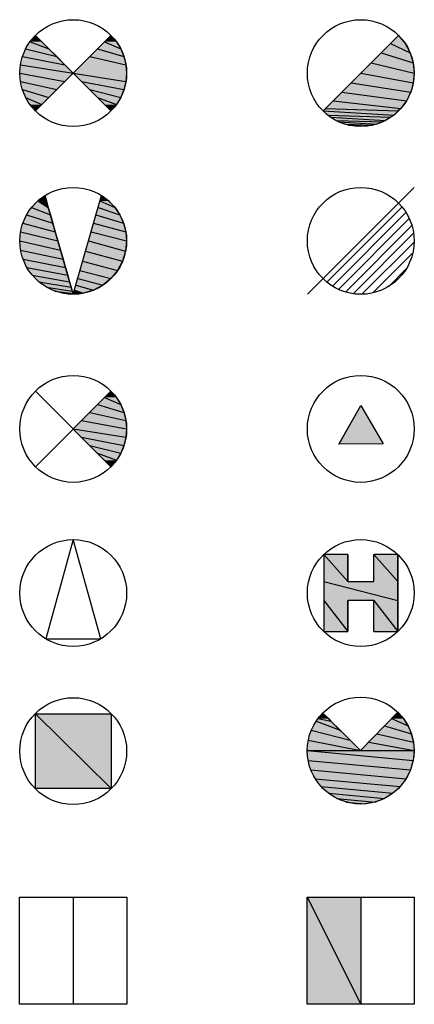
# Model space of a CAD drawing. Extents: x 302 to 1811, y -168 to 682.
# Tile 5 of 15: x 303 to 310, y 624 to 642. Entities that reach past the tile are written whole.
import ezdxf

# ---------------------------------------------------------------- set-up
doc = ezdxf.new("R2010")
doc.units = 0
doc.header["$MEASUREMENT"] = 0
doc.layers.get('0').update_dxf_attribs({"linetype": 'CONTINUOUS'})

# ---------------------------------------------------------------- blocks, each defined once
blk = doc.blocks.new('*U54')
at = {"linetype": 'Continuous'}
for p, q in [((-0.809, 0.588), (-0.707, 0.707)), ((-0.809, 0.588), (-0.454, 0.454)), ((-0.707, 0.707), (-0.588, 0.588)), ((-0.588, 0.588), (-0.454, 0.454)), ((0.588, 0.588), (0.707, 0.707)), ((0.588, 0.588), (0.891, 0.454)), ((0.707, 0.707), (0.809, 0.588)), ((0.809, 0.588), (0.891, 0.454)), ((-0.891, 0.454), (-0.309, 0.309)), ((-0.454, 0.454), (-0.309, 0.309)), ((0.454, 0.454), (0.951, 0.309)), ((0.891, 0.454), (0.951, 0.309)), ((-0.951, 0.309), (-0.156, 0.156)), ((-0.309, 0.309), (-0.156, 0.156)), ((0.309, 0.309), (0.988, 0.156)), ((0.951, 0.309), (0.988, 0.156)), ((-1, 0), (-0.156, -0.156)), ((-0.988, 0.156), (0, 0)), ((0, 0), (-0.156, -0.156)), ((0, 0), (0.988, -0.156)), ((0.988, 0.156), (1, 0)), ((1, 0), (0.988, -0.156)), ((-0.988, -0.156), (-0.309, -0.309)), ((-0.156, -0.156), (-0.309, -0.309)), ((0.156, -0.156), (0.951, -0.309)), ((0.988, -0.156), (0.951, -0.309)), ((-0.951, -0.309), (-0.454, -0.454)), ((-0.309, -0.309), (-0.454, -0.454)), ((0.309, -0.309), (0.891, -0.454)), ((0.951, -0.309), (0.891, -0.454)), ((-0.891, -0.454), (-0.588, -0.588)), ((-0.454, -0.454), (-0.588, -0.588)), ((0.454, -0.454), (0.809, -0.588)), ((0.891, -0.454), (0.809, -0.588)), ((-0.707, -0.707), (-0.809, -0.588)), ((-0.588, -0.588), (-0.707, -0.707)), ((0.707, -0.707), (0.588, -0.588)), ((0.809, -0.588), (0.707, -0.707))]:
    blk.add_line(p, q, dxfattribs=at)
at = {"linetype": 'Continuous', "extrusion": (0, 0, -1)}
for points in [[(0.809, 0.588), (0.454, 0.454), (0.891, 0.454)], [(0.707, 0.707), (0.588, 0.588), (0.809, 0.588)], [(0.809, 0.588), (0.588, 0.588), (0.454, 0.454)], [(-0.588, 0.588), (-0.891, 0.454), (-0.454, 0.454)], [(-0.707, 0.707), (-0.809, 0.588), (-0.588, 0.588)], [(-0.588, 0.588), (-0.809, 0.588), (-0.891, 0.454)], [(0.891, 0.454), (0.309, 0.309), (0.951, 0.309)], [(0.891, 0.454), (0.454, 0.454), (0.309, 0.309)], [(-0.454, 0.454), (-0.951, 0.309), (-0.309, 0.309)], [(-0.454, 0.454), (-0.891, 0.454), (-0.951, 0.309)], [(0.951, 0.309), (0.156, 0.156), (0.988, 0.156)], [(0.951, 0.309), (0.309, 0.309), (0.156, 0.156)], [(-0.309, 0.309), (-0.988, 0.156), (-0.156, 0.156)], [(-0.309, 0.309), (-0.951, 0.309), (-0.988, 0.156)], [(0.988, 0.156), (0, 0), (1, 0)], [(1, 0), (0.156, -0.156), (0.988, -0.156)], [(1, 0), (0, 0), (0.156, -0.156)], [(0.988, 0.156), (0.156, 0.156), (0, 0)], [(-0.156, 0.156), (-1, 0), (0, 0)], [(0, 0), (-0.988, -0.156), (-0.156, -0.156)], [(0, 0), (-1, 0), (-0.988, -0.156)], [(-0.156, 0.156), (-0.988, 0.156), (-1, 0)], [(0.988, -0.156), (0.309, -0.309), (0.951, -0.309)], [(0.988, -0.156), (0.156, -0.156), (0.309, -0.309)], [(-0.156, -0.156), (-0.951, -0.309), (-0.309, -0.309)], [(-0.156, -0.156), (-0.988, -0.156), (-0.951, -0.309)], [(0.951, -0.309), (0.454, -0.454), (0.891, -0.454)], [(0.951, -0.309), (0.309, -0.309), (0.454, -0.454)], [(-0.309, -0.309), (-0.891, -0.454), (-0.454, -0.454)], [(-0.309, -0.309), (-0.951, -0.309), (-0.891, -0.454)], [(0.891, -0.454), (0.588, -0.588), (0.809, -0.588)], [(0.891, -0.454), (0.454, -0.454), (0.588, -0.588)], [(-0.454, -0.454), (-0.809, -0.588), (-0.588, -0.588)], [(-0.454, -0.454), (-0.891, -0.454), (-0.809, -0.588)], [(0.809, -0.588), (0.588, -0.588), (0.707, -0.707)], [(-0.588, -0.588), (-0.809, -0.588), (-0.707, -0.707)]]:
    blk.add_solid(points, dxfattribs=at)
blk = doc.blocks.new('SOPORTE35')
for p, q in [((-0.707, 0.707), (0.707, -0.707)), ((-0.707, -0.707), (0.707, 0.707))]:
    blk.add_line(p, q)
blk.add_circle((0, 0), 1)
at = {"linetype": 'Continuous'}
blk.add_blockref('*U54', (0, 0), dxfattribs=at)
blk = doc.blocks.new('*U56')
at = {"linetype": 'Continuous'}
for p, q in [((0.556, 0.556), (0.707, 0.707)), ((0.556, 0.556), (0.924, 0.383)), ((0.707, 0.707), (0.831, 0.556)), ((0.831, 0.556), (0.924, 0.383)), ((0.383, 0.383), (0.981, 0.195)), ((0.924, 0.383), (0.981, 0.195)), ((0.195, 0.195), (1, 0)), ((0.981, 0.195), (1, 0)), ((0, 0), (0.984, -0.18)), ((1, 0), (0.984, -0.18)), ((-0.18, -0.18), (0.935, -0.355)), ((0.984, -0.18), (0.935, -0.355)), ((-0.355, -0.355), (0.856, -0.517)), ((0.935, -0.355), (0.856, -0.517)), ((-0.517, -0.517), (0.749, -0.663)), ((0.856, -0.517), (0.749, -0.663)), ((-0.707, -0.707), (0.617, -0.787)), ((-0.663, -0.663), (0.702, -0.707)), ((0.702, -0.707), (0.617, -0.787)), ((0.749, -0.663), (0.702, -0.707)), ((-0.611, -0.787), (0.561, -0.823)), ((-0.568, -0.823), (0.465, -0.885)), ((-0.457, -0.885), (0.401, -0.912)), ((-0.41, -0.912), (0.298, -0.955)), ((0.401, -0.912), (0.298, -0.955)), ((0.465, -0.885), (0.401, -0.912)), ((0.561, -0.823), (0.465, -0.885)), ((0.617, -0.787), (0.561, -0.823)), ((-0.286, -0.955), (0.222, -0.971)), ((-0.239, -0.971), (0.121, -0.993)), ((-0.06, -0.998), (-0.096, -0.993)), ((0.121, -0.993), (-0.06, -0.998)), ((0.222, -0.971), (0.121, -0.993)), ((0.298, -0.955), (0.222, -0.971))]:
    blk.add_line(p, q, dxfattribs=at)
at = {"linetype": 'Continuous', "extrusion": (0, 0, -1)}
for points in [[(-0.556, 0.556), (-0.924, 0.383), (-0.383, 0.383)], [(-0.707, 0.707), (-0.831, 0.556), (-0.556, 0.556)], [(-0.556, 0.556), (-0.831, 0.556), (-0.924, 0.383)], [(-0.383, 0.383), (-0.981, 0.195), (-0.195, 0.195)], [(-0.383, 0.383), (-0.924, 0.383), (-0.981, 0.195)], [(-0.195, 0.195), (-1, 0), (0, 0)], [(-0.195, 0.195), (-0.981, 0.195), (-1, 0)], [(0, 0), (-0.984, -0.18), (0.18, -0.18)], [(0, 0), (-1, 0), (-0.984, -0.18)], [(0.18, -0.18), (-0.935, -0.355), (0.355, -0.355)], [(0.18, -0.18), (-0.984, -0.18), (-0.935, -0.355)], [(0.355, -0.355), (-0.856, -0.517), (0.517, -0.517)], [(0.355, -0.355), (-0.935, -0.355), (-0.856, -0.517)], [(0.517, -0.517), (-0.749, -0.663), (0.663, -0.663)], [(0.517, -0.517), (-0.856, -0.517), (-0.749, -0.663)], [(0.663, -0.663), (-0.702, -0.707), (0.707, -0.707)], [(0.707, -0.707), (-0.617, -0.787), (0.611, -0.787)], [(0.707, -0.707), (-0.702, -0.707), (-0.617, -0.787)], [(0.663, -0.663), (-0.749, -0.663), (-0.702, -0.707)], [(0.611, -0.787), (-0.561, -0.823), (0.568, -0.823)], [(0.611, -0.787), (-0.617, -0.787), (-0.561, -0.823)], [(0.568, -0.823), (-0.465, -0.885), (0.457, -0.885)], [(0.568, -0.823), (-0.561, -0.823), (-0.465, -0.885)], [(0.457, -0.885), (-0.401, -0.912), (0.41, -0.912)], [(0.457, -0.885), (-0.465, -0.885), (-0.401, -0.912)], [(0.41, -0.912), (-0.298, -0.955), (0.286, -0.955)], [(0.41, -0.912), (-0.401, -0.912), (-0.298, -0.955)], [(0.286, -0.955), (-0.222, -0.971), (0.239, -0.971)], [(0.286, -0.955), (-0.298, -0.955), (-0.222, -0.971)], [(0.239, -0.971), (-0.121, -0.993), (0.096, -0.993)], [(0.239, -0.971), (-0.222, -0.971), (-0.121, -0.993)], [(0.096, -0.993), (-0.121, -0.993), (0.06, -0.998)]]:
    blk.add_solid(points, dxfattribs=at)
blk = doc.blocks.new('SOPORTE36')
blk.add_line((-0.707, -0.707), (0.707, 0.707))
blk.add_circle((0, 0), 1)
at = {"linetype": 'Continuous'}
blk.add_blockref('*U56', (0, 0), dxfattribs=at)
blk = doc.blocks.new('*U60')
at = {"linetype": 'Continuous'}
for p, q in [((-0.665, 0.747), (-0.53, 0.848)), ((-0.665, 0.747), (-0.501, 0.747)), ((-0.665, 0.747), (-0.466, 0.625)), ((-0.53, 0.848), (-0.501, 0.747)), ((-0.501, 0.747), (-0.501, 0.747)), ((-0.501, 0.747), (-0.466, 0.625)), ((0.501, 0.747), (0.781, 0.625)), ((0.53, 0.848), (0.53, 0.848)), ((0.53, 0.848), (0.53, 0.848)), ((0.53, 0.848), (0.665, 0.747)), ((0.53, 0.848), (0.665, 0.747)), ((0.665, 0.747), (0.781, 0.625)), ((-0.781, 0.625), (-0.426, 0.485)), ((-0.466, 0.625), (-0.426, 0.485)), ((0.466, 0.625), (0.875, 0.485)), ((0.781, 0.625), (0.875, 0.485)), ((-0.875, 0.485), (-0.382, 0.331)), ((-0.426, 0.485), (-0.382, 0.331)), ((0.426, 0.485), (0.944, 0.331)), ((0.875, 0.485), (0.944, 0.331)), ((-0.944, 0.331), (-0.335, 0.168)), ((-0.382, 0.331), (-0.335, 0.168)), ((0.382, 0.331), (0.986, 0.168)), ((0.944, 0.331), (0.986, 0.168)), ((-1, 0), (-0.237, -0.174)), ((-0.986, 0.168), (-0.287, 0)), ((-0.335, 0.168), (-0.287, 0)), ((-0.287, 0), (-0.237, -0.174)), ((0.287, 0), (0.981, -0.195)), ((0.335, 0.168), (1, 0)), ((1, 0), (0.981, -0.195)), ((0.986, 0.168), (1, 0)), ((-0.985, -0.174), (-0.189, -0.342)), ((-0.237, -0.174), (-0.189, -0.342)), ((-0.94, -0.342), (-0.143, -0.5)), ((-0.189, -0.342), (-0.143, -0.5)), ((0.231, -0.195), (0.924, -0.383)), ((0.981, -0.195), (0.924, -0.383)), ((-0.866, -0.5), (-0.102, -0.643)), ((-0.143, -0.5), (-0.102, -0.643)), ((0.177, -0.383), (0.831, -0.556)), ((0.924, -0.383), (0.831, -0.556)), ((-0.766, -0.643), (-0.067, -0.766)), ((-0.102, -0.643), (-0.067, -0.766)), ((0.084, -0.707), (0.556, -0.831)), ((0.127, -0.556), (0.707, -0.707)), ((0.707, -0.707), (0.556, -0.831)), ((0.831, -0.556), (0.707, -0.707)), ((-0.643, -0.766), (-0.038, -0.866)), ((-0.5, -0.866), (-0.017, -0.94)), ((-0.067, -0.766), (-0.038, -0.866)), ((-0.038, -0.866), (-0.017, -0.94)), ((0.048, -0.831), (0.383, -0.924)), ((0.556, -0.831), (0.383, -0.924)), ((-0.342, -0.94), (-0.004, -0.985)), ((0, -1), (-0.174, -0.985)), ((-0.017, -0.94), (-0.004, -0.985)), ((-0.004, -0.985), (0, -1)), ((0.154, -0.985), (0, -1)), ((0, -1), (0.004, -0.985)), ((0.006, -0.981), (0.154, -0.985)), ((0.022, -0.924), (0.195, -0.981)), ((0.195, -0.981), (0.154, -0.985)), ((0.383, -0.924), (0.195, -0.981))]:
    blk.add_line(p, q, dxfattribs=at)
at = {"linetype": 'Continuous', "extrusion": (0, 0, -1)}
for points in [[(0.665, 0.747), (0.466, 0.625), (0.781, 0.625)], [(0.53, 0.848), (0.501, 0.747), (0.665, 0.747)], [(0.665, 0.747), (0.501, 0.747), (0.665, 0.747)], [(0.665, 0.747), (0.501, 0.747), (0.501, 0.747)], [(0.665, 0.747), (0.501, 0.747), (0.466, 0.625)], [(-0.501, 0.747), (-0.781, 0.625), (-0.466, 0.625)], [(-0.53, 0.848), (-0.665, 0.747), (-0.501, 0.747)], [(-0.501, 0.747), (-0.665, 0.747), (-0.781, 0.625)], [(-0.53, 0.848), (-0.53, 0.848), (-0.53, 0.848)], [(-0.53, 0.848), (-0.53, 0.848), (-0.665, 0.747)], [(0.781, 0.625), (0.426, 0.485), (0.875, 0.485)], [(0.781, 0.625), (0.466, 0.625), (0.426, 0.485)], [(-0.466, 0.625), (-0.875, 0.485), (-0.426, 0.485)], [(-0.466, 0.625), (-0.781, 0.625), (-0.875, 0.485)], [(0.875, 0.485), (0.382, 0.331), (0.944, 0.331)], [(0.875, 0.485), (0.426, 0.485), (0.382, 0.331)], [(-0.426, 0.485), (-0.944, 0.331), (-0.382, 0.331)], [(-0.426, 0.485), (-0.875, 0.485), (-0.944, 0.331)], [(0.944, 0.331), (0.335, 0.168), (0.986, 0.168)], [(0.944, 0.331), (0.382, 0.331), (0.335, 0.168)], [(-0.382, 0.331), (-0.986, 0.168), (-0.335, 0.168)], [(-0.382, 0.331), (-0.944, 0.331), (-0.986, 0.168)], [(0.986, 0.168), (0.287, 0), (1, 0)], [(1, 0), (0.237, -0.174), (0.985, -0.174)], [(1, 0), (0.287, 0), (0.237, -0.174)], [(0.986, 0.168), (0.335, 0.168), (0.287, 0)], [(-0.287, 0), (-0.981, -0.195), (-0.231, -0.195)], [(-0.335, 0.168), (-1, 0), (-0.287, 0)], [(-0.287, 0), (-1, 0), (-0.981, -0.195)], [(-0.335, 0.168), (-0.986, 0.168), (-1, 0)], [(0.985, -0.174), (0.189, -0.342), (0.94, -0.342)], [(0.985, -0.174), (0.237, -0.174), (0.189, -0.342)], [(0.94, -0.342), (0.143, -0.5), (0.866, -0.5)], [(0.94, -0.342), (0.189, -0.342), (0.143, -0.5)], [(-0.231, -0.195), (-0.924, -0.383), (-0.177, -0.383)], [(-0.231, -0.195), (-0.981, -0.195), (-0.924, -0.383)], [(0.866, -0.5), (0.102, -0.643), (0.766, -0.643)], [(0.866, -0.5), (0.143, -0.5), (0.102, -0.643)], [(-0.177, -0.383), (-0.831, -0.556), (-0.127, -0.556)], [(-0.177, -0.383), (-0.924, -0.383), (-0.831, -0.556)], [(0.766, -0.643), (0.067, -0.766), (0.643, -0.766)], [(0.766, -0.643), (0.102, -0.643), (0.067, -0.766)], [(-0.084, -0.707), (-0.556, -0.831), (-0.048, -0.831)], [(-0.127, -0.556), (-0.707, -0.707), (-0.084, -0.707)], [(-0.084, -0.707), (-0.707, -0.707), (-0.556, -0.831)], [(-0.127, -0.556), (-0.831, -0.556), (-0.707, -0.707)], [(0.643, -0.766), (0.038, -0.866), (0.5, -0.866)], [(0.643, -0.766), (0.067, -0.766), (0.038, -0.866)], [(0.5, -0.866), (0.017, -0.94), (0.342, -0.94)], [(0.5, -0.866), (0.038, -0.866), (0.017, -0.94)], [(-0.048, -0.831), (-0.383, -0.924), (-0.022, -0.924)], [(-0.048, -0.831), (-0.556, -0.831), (-0.383, -0.924)], [(0.342, -0.94), (0.004, -0.985), (0.174, -0.985)], [(0.342, -0.94), (0.017, -0.94), (0.004, -0.985)], [(0.174, -0.985), (0.004, -0.985), (0, -1)], [(-0.004, -0.985), (-0.154, -0.985), (0, -1)], [(-0.006, -0.981), (-0.154, -0.985), (-0.004, -0.985)], [(-0.022, -0.924), (-0.195, -0.981), (-0.006, -0.981)], [(-0.006, -0.981), (-0.195, -0.981), (-0.154, -0.985)], [(-0.022, -0.924), (-0.383, -0.924), (-0.195, -0.981)]]:
    blk.add_solid(points, dxfattribs=at)
blk = doc.blocks.new('SOPORTE38')
for q in [(-0.53, 0.848), (0.53, 0.848)]:
    blk.add_line((0, -1), q)
blk.add_circle((0, 0), 1)
at = {"linetype": 'Continuous'}
blk.add_blockref('*U60', (0, 0), dxfattribs=at)
blk = doc.blocks.new('*X62')
at = {"color": 0}
for p, q in [((-0.635, -0.773), (0.773, 0.635)), ((-0.532, -0.847), (0.847, 0.532)), ((-0.417, -0.909), (0.909, 0.417)), ((-0.289, -0.957), (0.957, 0.289)), ((-0.144, -0.99), (0.99, 0.144)), ((0.022, -1), (1, -0.022)), ((0.224, -0.975), (0.975, -0.224)), ((0.523, -0.852), (0.852, -0.523))]:
    blk.add_line(p, q, dxfattribs=at)
blk = doc.blocks.new('SOPORTE39')
blk.add_line((-1, -1), (1, 1))
blk.add_circle((0, 0), 1)
at = {"linetype": 'Continuous'}
blk.add_blockref('*X62', (0, 0), dxfattribs=at)
blk = doc.blocks.new('*U66')
at = {"linetype": 'Continuous'}
for p, q in [((0.588, 0.588), (0.707, 0.707)), ((0.588, 0.588), (0.891, 0.454)), ((0.707, 0.707), (0.809, 0.588)), ((0.809, 0.588), (0.891, 0.454)), ((0.454, 0.454), (0.951, 0.309)), ((0.891, 0.454), (0.951, 0.309)), ((0.309, 0.309), (0.988, 0.156)), ((0.951, 0.309), (0.988, 0.156)), ((0, 0), (0.988, -0.156)), ((0.156, 0.156), (1, 0)), ((0.988, 0.156), (1, 0)), ((1, 0), (0.988, -0.156)), ((0.156, -0.156), (0.951, -0.309)), ((0.988, -0.156), (0.951, -0.309)), ((0.309, -0.309), (0.891, -0.454)), ((0.951, -0.309), (0.891, -0.454)), ((0.454, -0.454), (0.809, -0.588)), ((0.891, -0.454), (0.809, -0.588)), ((0.707, -0.707), (0.588, -0.588)), ((0.809, -0.588), (0.707, -0.707))]:
    blk.add_line(p, q, dxfattribs=at)
at = {"linetype": 'Continuous', "extrusion": (0, 0, -1)}
for points in [[(-0.588, 0.588), (-0.891, 0.454), (-0.454, 0.454)], [(-0.707, 0.707), (-0.809, 0.588), (-0.588, 0.588)], [(-0.588, 0.588), (-0.809, 0.588), (-0.891, 0.454)], [(-0.454, 0.454), (-0.951, 0.309), (-0.309, 0.309)], [(-0.454, 0.454), (-0.891, 0.454), (-0.951, 0.309)], [(-0.309, 0.309), (-0.988, 0.156), (-0.156, 0.156)], [(-0.309, 0.309), (-0.951, 0.309), (-0.988, 0.156)], [(-0.156, 0.156), (-1, 0), (0, 0)], [(0, 0), (-0.988, -0.156), (-0.156, -0.156)], [(0, 0), (-1, 0), (-0.988, -0.156)], [(-0.156, 0.156), (-0.988, 0.156), (-1, 0)], [(-0.156, -0.156), (-0.951, -0.309), (-0.309, -0.309)], [(-0.156, -0.156), (-0.988, -0.156), (-0.951, -0.309)], [(-0.309, -0.309), (-0.891, -0.454), (-0.454, -0.454)], [(-0.309, -0.309), (-0.951, -0.309), (-0.891, -0.454)], [(-0.454, -0.454), (-0.809, -0.588), (-0.588, -0.588)], [(-0.454, -0.454), (-0.891, -0.454), (-0.809, -0.588)], [(-0.588, -0.588), (-0.809, -0.588), (-0.707, -0.707)]]:
    blk.add_solid(points, dxfattribs=at)
blk = doc.blocks.new('SOPORTE41')
for p, q in [((-0.707, 0.707), (0.707, -0.707)), ((-0.707, -0.707), (0.707, 0.707))]:
    blk.add_line(p, q)
blk.add_circle((0, 0), 1)
at = {"linetype": 'Continuous'}
blk.add_blockref('*U66', (0, 0), dxfattribs=at)
blk = doc.blocks.new('*U68')
at = {"linetype": 'Continuous'}
for p, q in [((-0.406, -0.279), (0.002, 0.437)), ((0.002, 0.437), (0.422, -0.279)), ((0.422, -0.279), (-0.409, -0.285)), ((-0.409, -0.285), (-0.406, -0.279))]:
    blk.add_line(p, q, dxfattribs=at)
at = {"linetype": 'Continuous', "extrusion": (0, 0, -1)}
for points in [[(-0.002, 0.437), (-0.422, -0.279), (0.406, -0.279)], [(0.406, -0.279), (-0.422, -0.279), (0.409, -0.285)]]:
    blk.add_solid(points, dxfattribs=at)
blk = doc.blocks.new('SOPORTE42')
blk.add_lwpolyline([(0.422, -0.279), (-0.409, -0.285), (0.002, 0.437)], close=True)
blk.add_circle((0, 0), 1)
at = {"linetype": 'Continuous'}
blk.add_blockref('*U68', (0, 0), dxfattribs=at)
blk = doc.blocks.new('SOPORTE45')
for p, q in [((0, 1), (-0.514, -0.858)), ((0.517, -0.858), (0, 1)), ((-0.513, -0.856), (0.516, -0.857))]:
    blk.add_line(p, q)
blk.add_circle((0, 0), 1)
blk = doc.blocks.new('*U79')
at = {"linetype": 'Continuous'}
for p in [(-0.708, 0.7), (0.711, 0.7)]:
    blk.add_line(p, (0.711, -0.701), dxfattribs=at)
at = {"linetype": 'Continuous', "extrusion": (0, 0, -1)}
for points in [[(0.708, 0.7), (-0.711, -0.701), (0.708, -0.701)], [(0.708, 0.7), (-0.711, 0.7), (-0.711, -0.701)]]:
    blk.add_solid(points, dxfattribs=at)
blk = doc.blocks.new('SOPORTE48')
blk.add_lwpolyline([(-0.708, 0.7), (0.711, 0.7), (0.711, -0.701), (-0.708, -0.701)], close=True)
blk.add_circle((0, 0), 1)
at = {"linetype": 'Continuous'}
blk.add_blockref('*U79', (0, 0), dxfattribs=at)
blk = doc.blocks.new('SOPORTE56')
blk.add_lwpolyline([(-1.003, 1.002), (1.003, 1.002), (1.003, -1.002), (-1.003, -1.002)], close=True)
blk.add_lwpolyline([(0, 1.002), (0, -1.002)])
blk = doc.blocks.new('*U94')
at = {"linetype": 'Continuous'}
for p in [(-1.003, 1.002), (0, 1.002)]:
    blk.add_line(p, (0, -1.002), dxfattribs=at)
at = {"linetype": 'Continuous', "extrusion": (0, 0, -1)}
for points in [[(1.003, 1.002), (0, -1.002), (1.003, -1.002)], [(1.003, 1.002), (0, 1.002), (0, -1.002)]]:
    blk.add_solid(points, dxfattribs=at)
blk = doc.blocks.new('SOPORTE57')
blk.add_lwpolyline([(-1.003, 1.002), (1.003, 1.002), (1.003, -1.002), (-1.003, -1.002)], close=True)
blk.add_lwpolyline([(0, 1.002), (0, -1.002)])
at = {"linetype": 'Continuous'}
blk.add_blockref('*U94', (0, 0), dxfattribs=at)
blk = doc.blocks.new('*U75')
at = {"linetype": 'Continuous'}
for p, q in [((-0.694, 0.72), (-0.245, 0.217)), ((-0.245, 0.72), (-0.245, 0.217)), ((0.245, 0.72), (0.694, 0.217)), ((0.694, 0.72), (0.694, 0.217)), ((-0.694, 0.217), (0.694, -0.137)), ((0.694, 0.217), (0.694, -0.137)), ((-0.694, -0.137), (-0.245, -0.72)), ((-0.245, -0.137), (-0.245, -0.72)), ((0.245, -0.137), (0.694, -0.72)), ((0.694, -0.137), (0.694, -0.72))]:
    blk.add_line(p, q, dxfattribs=at)
at = {"linetype": 'Continuous', "extrusion": (0, 0, -1)}
for points in [[(0.694, 0.72), (0.245, 0.217), (0.694, 0.217)], [(0.694, 0.72), (0.245, 0.72), (0.245, 0.217)], [(-0.245, 0.72), (-0.694, 0.217), (-0.245, 0.217)], [(-0.245, 0.72), (-0.694, 0.72), (-0.694, 0.217)], [(0.694, 0.217), (-0.694, -0.137), (0.694, -0.137)], [(0.694, 0.217), (-0.694, 0.217), (-0.694, -0.137)], [(0.694, -0.137), (0.245, -0.72), (0.694, -0.72)], [(0.694, -0.137), (0.245, -0.137), (0.245, -0.72)], [(-0.245, -0.137), (-0.694, -0.72), (-0.245, -0.72)], [(-0.245, -0.137), (-0.694, -0.137), (-0.694, -0.72)]]:
    blk.add_solid(points, dxfattribs=at)
blk = doc.blocks.new('SOPORTE46')
for p, q in [((-0.245, 0.72), (-0.694, 0.72)), ((-0.694, 0.72), (-0.694, -0.72)), ((-0.245, 0.217), (-0.245, 0.72)), ((0.694, 0.72), (0.245, 0.72)), ((0.694, -0.72), (0.694, 0.72)), ((-0.245, 0.217), (0.245, 0.217)), ((-0.245, -0.72), (-0.245, -0.137)), ((0.245, -0.137), (-0.245, -0.137))]:
    blk.add_line(p, q)
for points in [[(0.245, 0.217), (0.245, 0.72)], [(0.245, -0.72), (0.245, -0.137)], [(-0.694, -0.72), (-0.245, -0.72)], [(0.245, -0.72), (0.694, -0.72)]]:
    blk.add_lwpolyline(points)
blk.add_circle((0, 0), 1)
at = {"linetype": 'Continuous'}
blk.add_blockref('*U75', (0, 0), dxfattribs=at)
blk = doc.blocks.new('*U141')
at = {"linetype": 'Continuous'}
for p, q in [((-0.796, 0.598), (-0.711, 0.703)), ((-0.796, 0.598), (-0.558, 0.552)), ((-0.711, 0.703), (-0.605, 0.598)), ((-0.605, 0.598), (-0.558, 0.552)), ((0.58, 0.598), (0.887, 0.463)), ((0.682, 0.703), (0.696, 0.718)), ((0.682, 0.703), (0.802, 0.598)), ((0.696, 0.718), (0.709, 0.703)), ((0.709, 0.703), (0.802, 0.598)), ((0.802, 0.598), (0.887, 0.463)), ((-0.925, 0.38), (-0.196, 0.194)), ((-0.834, 0.552), (-0.384, 0.38)), ((-0.558, 0.552), (-0.384, 0.38)), ((-0.384, 0.38), (-0.196, 0.194)), ((0.448, 0.463), (0.949, 0.315)), ((0.887, 0.463), (0.949, 0.315)), ((-0.981, 0.194), (0, 0)), ((-0.196, 0.194), (0, 0)), ((0.305, 0.315), (0.987, 0.16)), ((0.949, 0.315), (0.987, 0.16)), ((-1, 0), (0, 0)), ((-1, 0), (0.983, -0.184)), ((0, 0), (1, 0)), ((0, 0), (0, 0)), ((0.155, 0.16), (1, 0)), ((1, 0), (0.983, -0.184)), ((0.987, 0.16), (1, 0)), ((1, 0), (1, 0)), ((-0.983, -0.184), (0.933, -0.361)), ((0.983, -0.184), (0.933, -0.361)), ((-0.932, -0.361), (0.85, -0.526)), ((0.933, -0.361), (0.85, -0.526)), ((-0.85, -0.526), (0.739, -0.673)), ((0.85, -0.526), (0.739, -0.673)), ((-0.739, -0.673), (0.603, -0.798)), ((0.739, -0.673), (0.603, -0.798)), ((-0.602, -0.798), (0.446, -0.895)), ((-0.446, -0.895), (0.274, -0.962)), ((0.446, -0.895), (0.274, -0.962)), ((0.603, -0.798), (0.446, -0.895)), ((-0.273, -0.962), (0.092, -0.996)), ((0.274, -0.962), (0.092, -0.996))]:
    blk.add_line(p, q, dxfattribs=at)
at = {"linetype": 'Continuous', "extrusion": (0, 0, -1)}
for points in [[(0.796, 0.598), (0.558, 0.552), (0.834, 0.552)], [(0.711, 0.703), (0.605, 0.598), (0.796, 0.598)], [(0.796, 0.598), (0.605, 0.598), (0.558, 0.552)], [(-0.58, 0.598), (-0.887, 0.463), (-0.448, 0.463)], [(-0.682, 0.703), (-0.802, 0.598), (-0.58, 0.598)], [(-0.58, 0.598), (-0.802, 0.598), (-0.887, 0.463)], [(-0.696, 0.718), (-0.709, 0.703), (-0.682, 0.703)], [(-0.682, 0.703), (-0.709, 0.703), (-0.802, 0.598)], [(0.925, 0.38), (0.196, 0.194), (0.981, 0.194)], [(0.834, 0.552), (0.384, 0.38), (0.925, 0.38)], [(0.925, 0.38), (0.384, 0.38), (0.196, 0.194)], [(0.834, 0.552), (0.558, 0.552), (0.384, 0.38)], [(-0.448, 0.463), (-0.949, 0.315), (-0.305, 0.315)], [(-0.448, 0.463), (-0.887, 0.463), (-0.949, 0.315)], [(0.981, 0.194), (0, 0), (1, 0)], [(0.981, 0.194), (0.196, 0.194), (0, 0)], [(-0.305, 0.315), (-0.987, 0.16), (-0.155, 0.16)], [(-0.305, 0.315), (-0.949, 0.315), (-0.987, 0.16)], [(1, 0), (0, 0), (1, 0)], [(1, 0), (0, 0), (0, 0)], [(1, 0), (-0.983, -0.184), (0.983, -0.184)], [(1, 0), (-1, 0), (-0.983, -0.184)], [(-0.155, 0.16), (-1, 0), (0, 0)], [(0, 0), (-1, 0), (0, 0)], [(0, 0), (-1, 0), (-1, 0)], [(-0.155, 0.16), (-0.987, 0.16), (-1, 0)], [(0.983, -0.184), (-0.933, -0.361), (0.932, -0.361)], [(0.983, -0.184), (-0.983, -0.184), (-0.933, -0.361)], [(0.932, -0.361), (-0.85, -0.526), (0.85, -0.526)], [(0.932, -0.361), (-0.933, -0.361), (-0.85, -0.526)], [(0.85, -0.526), (-0.739, -0.673), (0.739, -0.673)], [(0.85, -0.526), (-0.85, -0.526), (-0.739, -0.673)], [(0.739, -0.673), (-0.603, -0.798), (0.602, -0.798)], [(0.739, -0.673), (-0.739, -0.673), (-0.603, -0.798)], [(0.602, -0.798), (-0.446, -0.895), (0.446, -0.895)], [(0.602, -0.798), (-0.603, -0.798), (-0.446, -0.895)], [(0.446, -0.895), (-0.274, -0.962), (0.273, -0.962)], [(0.446, -0.895), (-0.446, -0.895), (-0.274, -0.962)], [(0.273, -0.962), (-0.092, -0.996), (0.092, -0.996)], [(0.273, -0.962), (-0.274, -0.962), (-0.092, -0.996)]]:
    blk.add_solid(points, dxfattribs=at)
blk = doc.blocks.new('SOPORTE49')
for p, q in [((0, 0), (-0.709, 0.701)), ((0.694, 0.716), (0, 0))]:
    blk.add_line(p, q)
blk.add_circle((0, 0), 1)
at = {"linetype": 'Continuous'}
blk.add_blockref('*U141', (0, 0), dxfattribs=at)

msp = doc.modelspace()

# ---------------------------------------------------------------- block references
for name, p in [('SOPORTE35', (303.68, 641.445)), ('SOPORTE36', (309.065, 641.445)), ('SOPORTE38', (303.68, 638.307)), ('SOPORTE39', (309.065, 638.307)), ('SOPORTE41', (303.68, 634.789)), ('SOPORTE42', (309.065, 634.789)), ('SOPORTE45', (303.68, 631.718)), ('SOPORTE46', (309.065, 631.718)), ('SOPORTE48', (303.68, 628.76)), ('SOPORTE49', (309.063, 628.77)), ('SOPORTE56', (303.68, 625.026)), ('SOPORTE57', (309.065, 625.025))]:
    msp.add_blockref(name, p)

doc.saveas('drawing.dxf')
